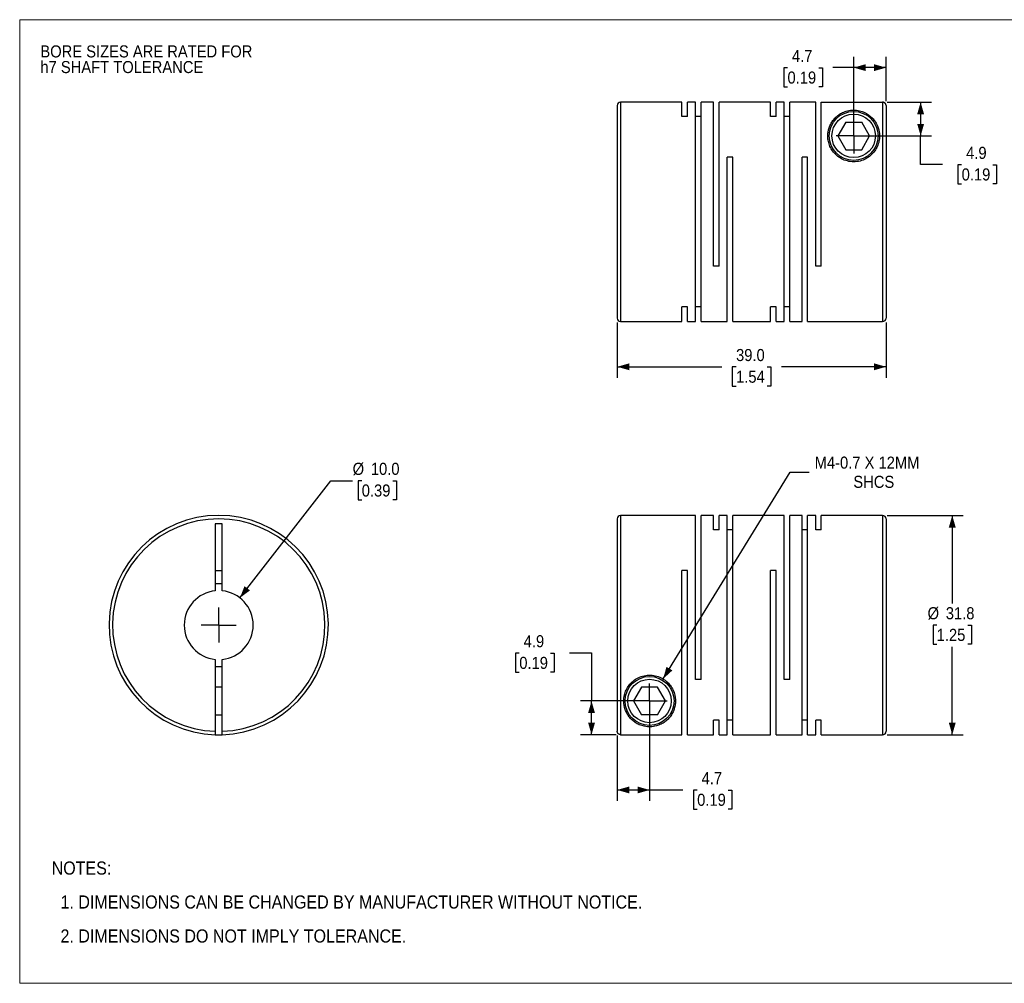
# Model space of a CAD drawing. Header units: millimetres. Extents: x 0 to 216, y 0 to 140.
# Tile 1 of 2: x 0 to 143, y 0 to 140. Entities that reach past the tile are written whole.
import ezdxf

# ---------------------------------------------------------------- set-up
doc = ezdxf.new("R2010")
doc.units = ezdxf.units.MM
doc.header["$LTSCALE"] = 0.5
doc.linetypes.add('SLD-Solid', pattern=[0])
doc.layers.add('SLD-0', color=7, linetype='SLD-Solid', lineweight=25)
doc.layers.add('TEXT', color=140, linetype='SLD-Solid', lineweight=25)
doc.styles.add('SLDTEXTSTYLE0', font='GOTHIC.TTF', dxfattribs={"width": 0.913})
doc.dimstyles.new('SLDDIMSTYLE0', dxfattribs={"dimtxt": 1.75, "dimasz": 1.75, "dimexe": 0, "dimexo": 0.0625, "dimgap": 0.4375, "dimtad": 0, "dimtih": 1, "dimtoh": 1, "dimdec": 1, "dimrnd": 1e-09, "dimzin": 4, "dimdsep": 46, "dimtxsty": 'SLDTEXTSTYLE0', "dimsah": 1, "dimcen": 0, "dimadec": 0, "dimazin": 1, "dimtfac": 1, "dimtdec": 1, "dimtofl": 0, "dimtmove": 0, "dimatfit": 3, "dimfxl": 0, "dimfrac": 2, "dimtolj": 1, "dimtzin": 12, "dimarcsym": 0})
doc.dimstyles.new('SLDDIMSTYLE1', dxfattribs={"dimtxt": 1.75, "dimasz": 1.75, "dimexe": 0, "dimexo": 0.0625, "dimgap": 0.4375, "dimtad": 0, "dimtih": 1, "dimtoh": 1, "dimdec": 1, "dimrnd": 1e-09, "dimzin": 12, "dimdsep": 46, "dimtxsty": 'SLDTEXTSTYLE0', "dimsah": 1, "dimcen": 0, "dimadec": 0, "dimazin": 3, "dimtfac": 1, "dimtdec": 1, "dimtofl": 0, "dimtmove": 0, "dimatfit": 3, "dimfxl": 0, "dimfrac": 2, "dimtolj": 1, "dimtzin": 12, "dimarcsym": 0})
doc.dimstyles.new('SLDDIMSTYLE2', dxfattribs={"dimtxt": 1.75, "dimasz": 1.75, "dimexe": 0, "dimexo": 0.0625, "dimgap": 0.4375, "dimtad": 0, "dimtih": 1, "dimtoh": 1, "dimdec": 1, "dimrnd": 1e-09, "dimzin": 12, "dimdsep": 46, "dimtxsty": 'SLDTEXTSTYLE0', "dimsah": 1, "dimcen": 0.09, "dimadec": 0, "dimazin": 3, "dimtfac": 1, "dimtdec": 1, "dimtofl": 0, "dimtmove": 0, "dimatfit": 3, "dimfxl": 0, "dimfrac": 2, "dimtolj": 1, "dimtzin": 12, "dimarcsym": 0})
doc.dimstyles.new('SLDDIMSTYLE3', dxfattribs={"dimtxt": 1.75, "dimasz": 1.75, "dimexe": 0, "dimexo": 0.0625, "dimgap": 0.4375, "dimtad": 0, "dimtih": 1, "dimtoh": 1, "dimdec": 1, "dimrnd": 1e-09, "dimzin": 4, "dimdsep": 46, "dimtxsty": 'SLDTEXTSTYLE0', "dimsah": 1, "dimcen": 0.09, "dimadec": 0, "dimazin": 1, "dimtfac": 1, "dimtdec": 1, "dimtofl": 0, "dimtmove": 0, "dimatfit": 3, "dimfxl": 0, "dimfrac": 2, "dimtolj": 1, "dimtzin": 12, "dimarcsym": 0})

# ---------------------------------------------------------------- blocks, each defined once
blk = doc.blocks.new('Block2')
at = {"color": 7, "linetype": 'SLD-Solid', "lineweight": 18}
for p, q in [((0, 139.7), (215.9, 139.7)), ((0, 139.7), (0, 0)), ((215.9, 139.7), (215.9, 0)), ((0, 0), (215.9, 0))]:
    blk.add_line(p, q, dxfattribs=at)
blk = doc.blocks.new('SW_NOTE_0_2')
at = {"layer": 'SLD-0', "color": 0, "char_height": 1.75, "attachment_point": 1, "style": 'SLDTEXTSTYLE0'}
for s, insert in [('BORE SIZES ARE RATED FOR ', (0, 2.24)), ('h7 SHAFT TOLERANCE', (0, -0.03))]:
    blk.add_mtext(s, dxfattribs=dict(at, insert=insert))
blk = doc.blocks.new('SW_NOTE_0_3')
at = {"layer": 'TEXT', "color": 0, "char_height": 1.905, "attachment_point": 1, "style": 'SLDTEXTSTYLE0'}
for s, insert in [('NOTES:', (0, 2.43)), ('  1. DIMENSIONS CAN BE CHANGED BY MANUFACTURER WITHOUT NOTICE.', (0, -2.49)), ('  2. DIMENSIONS DO NOT IMPLY TOLERANCE.', (0, -7.42))]:
    blk.add_mtext(s, dxfattribs=dict(at, insert=insert))
blk = doc.blocks.new('_D')
at = {"layer": 'SLD-0'}
for p, q in [((31.94, 55.88), (45.12, 72.86)), ((45.12, 72.86), (48.29, 72.86)), ((49.61, 72.86), (49.08, 72.86)), ((49.08, 72.86), (49.08, 70.09)), ((54.14, 72.86), (54.67, 72.86)), ((54.67, 72.86), (54.67, 70.09)), ((49.08, 70.09), (49.61, 70.09)), ((54.67, 70.09), (54.14, 70.09))]:
    blk.add_line(p, q, dxfattribs=at)
blk.add_solid([(31.94, 55.88), (33.4, 56.96), (32.61, 57.57)], dxfattribs=at)
at = {"layer": 'SLD-0', "char_height": 1.75, "attachment_point": 1, "style": 'SLDTEXTSTYLE0'}
for s, insert in [('%%c', (48.29, 75.46)), ('10.0', (50.93, 75.46)), ('0.39', (49.61, 72.32))]:
    blk.add_mtext(s, dxfattribs=dict(at, insert=insert))
blk = doc.blocks.new('SW_CENTERMARKSYMBOL_0')
at = {"layer": 'SLD-0', "color": 0}
for q in [(0, 2.54), (-2.54, 0), (0, -2.54), (2.54, 0)]:
    blk.add_line((0, 0), q, dxfattribs=at)
blk = doc.blocks.new('_D_1')
at = {"layer": 'SLD-0'}
for p, q in [((93.32, 44.13), (111.73, 74.12)), ((111.73, 74.12), (114.51, 74.12))]:
    blk.add_line(p, q, dxfattribs=at)
blk.add_solid([(93.32, 44.13), (94.66, 45.36), (93.81, 45.88)], dxfattribs=at)
at = {"layer": 'SLD-0', "char_height": 1.75, "attachment_point": 1, "style": 'SLDTEXTSTYLE0'}
for s, insert in [('M4-0.7 X 12MM', (115.3, 76.36)), ('SHCS', (120.91, 73.58))]:
    blk.add_mtext(s, dxfattribs=dict(at, insert=insert))
blk = doc.blocks.new('_D_2')
at = {"layer": 'SLD-0'}
for p, q in [((125.8, 67.83), (136.85, 67.83)), ((135.26, 67.83), (135.26, 55.07)), ((133, 51.93), (132.47, 51.93)), ((132.47, 51.93), (132.47, 49.16)), ((137.52, 51.93), (138.06, 51.93)), ((138.06, 51.93), (138.06, 49.16)), ((132.47, 49.16), (133, 49.16)), ((135.26, 36.03), (135.26, 48.8)), ((138.06, 49.16), (137.52, 49.16)), ((125.8, 36.03), (136.85, 36.03))]:
    blk.add_line(p, q, dxfattribs=at)
for points in [[(135.26, 67.83), (134.76, 66.08), (135.76, 66.08)], [(135.26, 36.03), (135.76, 37.78), (134.76, 37.78)]]:
    blk.add_solid(points, dxfattribs=at)
at = {"layer": 'SLD-0', "char_height": 1.75, "attachment_point": 1, "style": 'SLDTEXTSTYLE0'}
for s, insert in [('%%c', (131.68, 54.53)), ('31.8', (134.32, 54.53)), ('1.25', (133, 51.39))]:
    blk.add_mtext(s, dxfattribs=dict(at, insert=insert))
blk = doc.blocks.new('_D_3')
at = {"layer": 'SLD-0'}
for p, q in [((91.36, 40.3), (91.36, 26.45)), ((86.66, 35.91), (86.66, 26.45)), ((86.66, 28.03), (91.36, 28.03)), ((91.36, 28.03), (96.19, 28.03)), ((98.26, 28.02), (97.72, 28.02)), ((97.72, 28.02), (97.72, 25.24)), ((102.78, 28.02), (103.31, 28.02)), ((103.31, 28.02), (103.31, 25.24)), ((97.72, 25.24), (98.26, 25.24)), ((103.31, 25.24), (102.78, 25.24))]:
    blk.add_line(p, q, dxfattribs=at)
for points in [[(86.66, 28.03), (88.41, 27.53), (88.41, 28.53)], [(91.36, 28.03), (89.61, 28.53), (89.61, 27.53)]]:
    blk.add_solid(points, dxfattribs=at)
at = {"layer": 'SLD-0', "char_height": 1.75, "attachment_point": 1, "style": 'SLDTEXTSTYLE0'}
for s, insert in [('4.7', (98.9, 30.61)), ('0.19', (98.26, 27.48))]:
    blk.add_mtext(s, dxfattribs=dict(at, insert=insert))
blk = doc.blocks.new('_D_4')
at = {"layer": 'SLD-0'}
for p, q in [((72.46, 47.87), (71.92, 47.87)), ((71.92, 47.87), (71.92, 45.1)), ((76.98, 47.87), (77.52, 47.87)), ((77.52, 47.87), (77.52, 45.1)), ((79.76, 47.89), (82.94, 47.89)), ((82.94, 47.89), (82.94, 40.93)), ((71.92, 45.1), (72.46, 45.1)), ((77.52, 45.1), (76.98, 45.1)), ((90.73, 40.93), (81.35, 40.93)), ((82.94, 36.04), (82.94, 40.93)), ((86.53, 36.04), (81.35, 36.04))]:
    blk.add_line(p, q, dxfattribs=at)
for points in [[(82.94, 40.93), (82.44, 39.18), (83.44, 39.18)], [(82.94, 36.04), (83.44, 37.79), (82.44, 37.79)]]:
    blk.add_solid(points, dxfattribs=at)
at = {"layer": 'SLD-0', "char_height": 1.75, "attachment_point": 1, "style": 'SLDTEXTSTYLE0'}
for s, insert in [('4.9', (73.1, 50.47)), ('0.19', (72.46, 47.33))]:
    blk.add_mtext(s, dxfattribs=dict(at, insert=insert))
blk = doc.blocks.new('SW_CENTERMARKSYMBOL_1')
at = {"layer": 'SLD-0', "color": 0}
for q in [(0, 2.54), (-2.54, 0), (0, -2.54), (2.54, 0)]:
    blk.add_line((0, 0), q, dxfattribs=at)
blk = doc.blocks.new('_D_6')
at = {"layer": 'SLD-0'}
for p, q in [((86.66, 95.81), (86.66, 87.79)), ((125.66, 95.81), (125.66, 87.79)), ((86.66, 89.38), (101.83, 89.38)), ((103.9, 89.36), (103.36, 89.36)), ((103.36, 89.36), (103.36, 86.59)), ((108.42, 89.36), (108.96, 89.36)), ((108.96, 89.36), (108.96, 86.59)), ((125.66, 89.38), (110.49, 89.38)), ((103.36, 86.59), (103.9, 86.59)), ((108.96, 86.59), (108.42, 86.59))]:
    blk.add_line(p, q, dxfattribs=at)
for points in [[(86.66, 89.38), (88.41, 88.88), (88.41, 89.88)], [(125.66, 89.38), (123.91, 89.88), (123.91, 88.88)]]:
    blk.add_solid(points, dxfattribs=at)
at = {"layer": 'SLD-0', "char_height": 1.75, "attachment_point": 1, "style": 'SLDTEXTSTYLE0'}
for s, insert in [('39.0', (103.9, 91.96)), ('1.54', (103.9, 88.82))]:
    blk.add_mtext(s, dxfattribs=dict(at, insert=insert))
blk = doc.blocks.new('_D_7')
at = {"layer": 'SLD-0'}
for p, q in [((125.8, 127.74), (132.26, 127.74)), ((130.67, 127.74), (130.67, 122.85)), ((121.6, 122.85), (132.26, 122.85)), ((130.67, 118.7), (130.67, 122.85)), ((133.84, 118.7), (130.67, 118.7)), ((136.62, 118.68), (136.09, 118.68)), ((136.09, 118.68), (136.09, 115.9)), ((141.15, 118.68), (141.68, 118.68)), ((141.68, 118.68), (141.68, 115.9)), ((136.09, 115.9), (136.62, 115.9)), ((141.68, 115.9), (141.15, 115.9))]:
    blk.add_line(p, q, dxfattribs=at)
for points in [[(130.67, 127.74), (130.17, 125.99), (131.17, 125.99)], [(130.67, 122.85), (131.17, 124.6), (130.17, 124.6)]]:
    blk.add_solid(points, dxfattribs=at)
at = {"layer": 'SLD-0', "char_height": 1.75, "attachment_point": 1, "style": 'SLDTEXTSTYLE0'}
for s, insert in [('4.9', (137.27, 121.27)), ('0.19', (136.62, 118.14))]:
    blk.add_mtext(s, dxfattribs=dict(at, insert=insert))
blk = doc.blocks.new('_D_8')
at = {"layer": 'SLD-0'}
for p, q in [((120.96, 123.48), (120.96, 134.33)), ((125.66, 127.87), (125.66, 134.33)), ((111.36, 132.73), (110.83, 132.73)), ((110.83, 132.73), (110.83, 129.96)), ((115.89, 132.73), (116.42, 132.73)), ((116.42, 132.73), (116.42, 129.96)), ((120.96, 132.75), (117.96, 132.75)), ((125.66, 132.75), (120.96, 132.75)), ((110.83, 129.96), (111.36, 129.96)), ((116.42, 129.96), (115.89, 129.96))]:
    blk.add_line(p, q, dxfattribs=at)
for points in [[(120.96, 132.75), (122.71, 132.25), (122.71, 133.25)], [(125.66, 132.75), (123.91, 133.25), (123.91, 132.25)]]:
    blk.add_solid(points, dxfattribs=at)
at = {"layer": 'SLD-0', "char_height": 1.75, "attachment_point": 1, "style": 'SLDTEXTSTYLE0'}
for s, insert in [('4.7', (112.01, 135.32)), ('0.19', (111.36, 132.19))]:
    blk.add_mtext(s, dxfattribs=dict(at, insert=insert))
blk = doc.blocks.new('SW_CENTERMARKSYMBOL_3')
at = {"layer": 'SLD-0', "color": 0}
for q in [(0, 2.54), (-2.54, 0), (0, -2.54), (2.54, 0)]:
    blk.add_line((0, 0), q, dxfattribs=at)

msp = doc.modelspace()

# ---------------------------------------------------------------- linework, layer by layer
for p, q in [((86.66, 127.25), (86.66, 96.45)), ((96.06, 127.75), (87.16, 127.75)), ((87.16, 127.75), (87.16, 95.95)), ((96.06, 125.65), (96.06, 127.75)), ((98.04, 127.75), (96.86, 127.75)), ((96.86, 125.65), (96.86, 127.75)), ((98.04, 95.95), (98.04, 127.75)), ((100.64, 127.75), (98.84, 127.75)), ((98.84, 95.95), (98.84, 127.75)), ((100.64, 103.95), (100.64, 127.75)), ((108.9, 127.75), (101.44, 127.75)), ((101.44, 103.95), (101.44, 127.75)), ((108.9, 125.65), (108.9, 127.75)), ((110.88, 127.75), (109.7, 127.75)), ((109.7, 125.65), (109.7, 127.75)), ((110.88, 95.95), (110.88, 127.75)), ((115.46, 127.75), (111.68, 127.75)), ((111.68, 95.95), (111.68, 127.75)), ((115.46, 103.95), (115.46, 127.75)), ((116.26, 103.95), (116.26, 127.74)), ((116.26, 127.74), (125.16, 127.74)), ((125.16, 127.74), (125.16, 95.95)), ((125.66, 127.24), (125.66, 96.45)), ((96.86, 125.65), (96.06, 125.65)), ((98.84, 125.65), (98.04, 125.65)), ((109.7, 125.65), (108.9, 125.65)), ((111.68, 125.65), (110.88, 125.65)), ((119.81, 124.85), (118.65, 122.85)), ((119.81, 124.85), (122.12, 124.85)), ((123.27, 122.85), (122.12, 124.85)), ((118.65, 122.85), (119.81, 120.85)), ((122.12, 120.85), (123.27, 122.85)), ((119.81, 120.85), (122.12, 120.85)), ((103.42, 119.75), (102.62, 119.75)), ((102.62, 95.95), (102.62, 119.75)), ((103.42, 95.95), (103.42, 119.75)), ((114.28, 119.75), (113.48, 119.75)), ((113.48, 95.95), (113.48, 119.75)), ((114.28, 95.95), (114.28, 119.75)), ((101.44, 103.95), (100.64, 103.95)), ((116.26, 103.95), (115.46, 103.95)), ((96.86, 98.05), (96.06, 98.05)), ((96.06, 95.95), (96.06, 98.05)), ((96.86, 95.95), (96.86, 98.05)), ((98.84, 98.05), (98.04, 98.05)), ((109.7, 98.05), (108.9, 98.05)), ((108.9, 95.95), (108.9, 98.05)), ((109.7, 95.95), (109.7, 98.05)), ((111.68, 98.05), (110.88, 98.05)), ((87.16, 95.95), (96.06, 95.95)), ((96.86, 95.95), (98.04, 95.95)), ((98.84, 95.95), (102.62, 95.95)), ((103.42, 95.95), (108.9, 95.95)), ((109.7, 95.95), (110.88, 95.95)), ((111.68, 95.95), (113.48, 95.95)), ((114.28, 95.95), (125.16, 95.95)), ((86.66, 67.33), (86.66, 36.54)), ((98.04, 67.83), (87.16, 67.83)), ((87.16, 67.83), (87.16, 36.04)), ((98.04, 44.03), (98.04, 67.83)), ((100.64, 67.83), (98.84, 67.83)), ((98.84, 44.03), (98.84, 67.83)), ((100.64, 65.73), (100.64, 67.83)), ((102.62, 67.83), (101.44, 67.83)), ((101.44, 65.73), (101.44, 67.83)), ((102.62, 36.03), (102.62, 67.83)), ((110.88, 67.83), (103.42, 67.83)), ((103.42, 36.03), (103.42, 67.83)), ((110.88, 44.03), (110.88, 67.83)), ((113.48, 67.83), (111.68, 67.83)), ((111.68, 44.03), (111.68, 67.83)), ((113.48, 36.03), (113.48, 67.83)), ((115.46, 67.83), (114.28, 67.83)), ((114.28, 36.03), (114.28, 67.83)), ((115.46, 65.73), (115.46, 67.83)), ((125.16, 67.83), (116.26, 67.83)), ((116.26, 65.73), (116.26, 67.83)), ((125.16, 67.83), (125.16, 36.03)), ((125.66, 67.33), (125.66, 36.53)), ((29.37, 66.63), (28.37, 66.63)), ((28.37, 66.63), (28.37, 56.91)), ((29.37, 56.91), (29.37, 66.63)), ((101.44, 65.73), (100.64, 65.73)), ((103.42, 65.73), (102.62, 65.73)), ((114.28, 65.73), (113.48, 65.73)), ((116.26, 65.73), (115.46, 65.73)), ((28.37, 59.83), (29.37, 59.83)), ((96.86, 59.83), (96.06, 59.83)), ((96.06, 36.04), (96.06, 59.83)), ((96.86, 36.03), (96.86, 59.83)), ((109.7, 59.83), (108.9, 59.83)), ((108.9, 36.03), (108.9, 59.83)), ((109.7, 36.03), (109.7, 59.83)), ((28.37, 46.96), (28.37, 36.54)), ((29.37, 36.54), (29.37, 46.96)), ((29.37, 42.93), (28.37, 42.93)), ((90.21, 42.93), (89.05, 40.93)), ((92.52, 42.93), (90.21, 42.93)), ((93.67, 40.93), (92.52, 42.93)), ((98.84, 44.03), (98.04, 44.03)), ((111.68, 44.03), (110.88, 44.03)), ((89.05, 40.93), (90.21, 38.93)), ((92.52, 38.93), (93.67, 40.93)), ((28.37, 38.93), (29.37, 38.93)), ((92.52, 38.93), (90.21, 38.93)), ((101.44, 38.14), (100.64, 38.14)), ((100.64, 36.03), (100.64, 38.14)), ((101.44, 36.03), (101.44, 38.14)), ((103.42, 38.14), (102.62, 38.14)), ((114.28, 38.14), (113.48, 38.14)), ((116.26, 38.14), (115.46, 38.14)), ((115.46, 36.03), (115.46, 38.14)), ((116.26, 36.03), (116.26, 38.14)), ((87.16, 36.04), (96.06, 36.04)), ((96.86, 36.03), (100.64, 36.03)), ((101.44, 36.03), (102.62, 36.03)), ((103.42, 36.03), (108.9, 36.03)), ((109.7, 36.03), (113.48, 36.03)), ((114.28, 36.03), (115.46, 36.03)), ((116.26, 36.03), (125.16, 36.03))]:
    msp.add_line(p, q)
at = {"flags": 128}
msp.add_lwpolyline([(28.37, 36.04), (28.87, 36.03), (29.37, 36.04)], dxfattribs=at)
for centre, radius in [((120.96, 122.85), 3.55), ((120.96, 122.85), 3.15), ((91.36, 40.93), 3.55), ((91.36, 40.93), 3.15)]:
    msp.add_circle(centre, radius)
for centre, radius, start, end in [((87.16, 127.25), 0.5, 90, 180), ((87.16, 96.45), 0.5, 180, 270), ((125.16, 96.45), 0.5, 270, 360), ((28.87, 51.93), 15.9, 271.8021, 268.1979), ((28.87, 51.93), 15.4, 271.8606, 268.1394), ((87.16, 67.33), 0.5, 90, 180), ((125.16, 67.33), 0.5, 0, 90), ((28.87, 51.93), 6, 85.2198, 94.7802), ((28.87, 51.93), 5, 95.7392, 264.2608), ((28.87, 51.93), 5, 275.7392, 84.2608), ((28.87, 51.93), 6, 265.2198, 274.7802), ((125.16, 36.53), 0.5, 270, 360)]:
    msp.add_arc(centre, radius, start, end)
for points, knots in [([(125.66, 127.24), (125.66, 127.26), (125.66, 127.31), (125.64, 127.38), (125.62, 127.45), (125.59, 127.51), (125.55, 127.56), (125.5, 127.6), (125.46, 127.64), (125.41, 127.67), (125.36, 127.7), (125.31, 127.72), (125.26, 127.73), (125.21, 127.74), (125.18, 127.74), (125.16, 127.74)], [0, 0, 0, 0, 0.09348, 0.184201, 0.272163, 0.357366, 0.439808, 0.519491, 0.596414, 0.670576, 0.74198, 0.810623, 0.876507, 0.939633, 1, 1, 1, 1]), ([(120.96, 119.1), (121.27, 119.1), (121.89, 119.17), (122.75, 119.51), (123.48, 120.03), (124.04, 120.66), (124.43, 121.36), (124.65, 122.06), (124.73, 122.76), (124.67, 123.64), (124.4, 124.43), (123.98, 125.1), (123.59, 125.54), (123.12, 125.94), (122.64, 126.21), (122.2, 126.39), (121.81, 126.51), (121.4, 126.58), (120.94, 126.61), (120.48, 126.58), (120.07, 126.5), (119.69, 126.38), (119.25, 126.2), (118.78, 125.92), (118.32, 125.53), (117.93, 125.08), (117.51, 124.41), (117.25, 123.63), (117.19, 122.75), (117.27, 122.05), (117.49, 121.35), (117.88, 120.65), (118.44, 120.03), (119.17, 119.51), (120.03, 119.18), (120.65, 119.1), (120.96, 119.1)], [0, 0, 0, 0, 0.031321, 0.062627, 0.093647, 0.125394, 0.155773, 0.188035, 0.217907, 0.250566, 0.312875, 0.344093, 0.375265, 0.406644, 0.43803, 0.454874, 0.469376, 0.485802, 0.500702, 0.515584, 0.532112, 0.546619, 0.563465, 0.594717, 0.625884, 0.656882, 0.688045, 0.74996, 0.782516, 0.812311, 0.844506, 0.874833, 0.906409, 0.93727, 0.968626, 1, 1, 1, 1]), ([(87.61, 40.93), (87.61, 40.49), (87.73, 39.86), (88.06, 39.12), (88.38, 38.63), (88.79, 38.19), (89.19, 37.86), (89.56, 37.64), (89.88, 37.48), (90.21, 37.36), (90.6, 37.25), (91.03, 37.19), (91.49, 37.18), (91.94, 37.22), (92.34, 37.31), (92.71, 37.43), (93.14, 37.62), (93.6, 37.9), (94.05, 38.3), (94.45, 38.78), (94.75, 39.29), (94.97, 39.86), (95.1, 40.45), (95.14, 41.33), (94.93, 42.28), (94.38, 43.2), (93.8, 43.83), (93.06, 44.32), (92.19, 44.63), (91.26, 44.72), (90.33, 44.58), (89.48, 44.22), (88.77, 43.69), (88.23, 43.05), (87.73, 42.11), (87.61, 41.38), (87.61, 40.93)], [0, 0, 0, 0, 0.062264, 0.093603, 0.124824, 0.156012, 0.187414, 0.204225, 0.218838, 0.235707, 0.250221, 0.266494, 0.281564, 0.29631, 0.312938, 0.327451, 0.34428, 0.375561, 0.406681, 0.437687, 0.473135, 0.499977, 0.532599, 0.561956, 0.624308, 0.656205, 0.686855, 0.718132, 0.749237, 0.780582, 0.811921, 0.843121, 0.874586, 0.905264, 0.937341, 1, 1, 1, 1]), ([(28.37, 36.54), (28.37, 36.52), (28.37, 36.48), (28.37, 36.41), (28.37, 36.34), (28.37, 36.26), (28.37, 36.19), (28.37, 36.12), (28.37, 36.08), (28.37, 36.05), (28.37, 36.04), (28.37, 36.04)], [0, 0, 0, 0, 0.082309, 0.165113, 0.24982, 0.374123, 0.500097, 0.62315, 0.750421, 0.875172, 1, 1, 1, 1]), ([(29.37, 36.04), (29.37, 36.04), (29.37, 36.05), (29.37, 36.06), (29.37, 36.08), (29.37, 36.12), (29.37, 36.19), (29.37, 36.26), (29.37, 36.35), (29.37, 36.44), (29.37, 36.51), (29.37, 36.54)], [0, 0, 0, 0, 0.082076, 0.164901, 0.249891, 0.374639, 0.500528, 0.623367, 0.750734, 0.875465, 1, 1, 1, 1]), ([(87.16, 36.04), (87.14, 36.04), (87.1, 36.05), (87.03, 36.06), (86.96, 36.08), (86.88, 36.12), (86.8, 36.19), (86.74, 36.26), (86.7, 36.35), (86.67, 36.44), (86.66, 36.51), (86.66, 36.54)], [0, 0, 0, 0, 0.082076, 0.164901, 0.249891, 0.374639, 0.500528, 0.623367, 0.750734, 0.875465, 1, 1, 1, 1])]:
    msp.add_open_spline(points, degree=3, knots=knots)

# ---------------------------------------------------------------- block references
at = {"color": 7, "linetype": 'Continuous'}
msp.add_blockref('Block2', (0, 0), dxfattribs=at)
at = {"layer": 'SLD-0'}
for name, p in [('SW_NOTE_0_2', (3, 133.74)), ('SW_CENTERMARKSYMBOL_3', (120.96, 122.85)), ('SW_CENTERMARKSYMBOL_0', (28.87, 51.93)), ('SW_CENTERMARKSYMBOL_1', (91.36, 40.93))]:
    msp.add_blockref(name, p, dxfattribs=at)
at = {"layer": 'TEXT'}
msp.add_blockref('SW_NOTE_0_3', (4.63, 15.23), dxfattribs=at)

# ---------------------------------------------------------------- dimensions: what is measured, and where the dimension line sits
at = {"layer": 'SLD-0'}
for base, p1, p2, dimstyle, picture, middle in [((120.96, 132.75), (125.66, 127.24), (120.96, 122.85), 'SLDDIMSTYLE2', '_D_8', (113.63, 132.75)), ((86.66, 89.38), (125.66, 96.45), (86.66, 96.45), 'SLDDIMSTYLE3', '_D_6', (106.16, 89.38)), ((91.36, 28.03), (86.66, 36.54), (91.36, 40.93), 'SLDDIMSTYLE2', '_D_3', (100.52, 28.03))]:
    dim = msp.add_linear_dim(base=base, p1=p1, p2=p2, dimstyle=dimstyle, dxfattribs=at)
    dim.commit()
    dim.dimension.update_dxf_attribs({"geometry": picture, "text_midpoint": middle, "dimtype": 160})
for base, p1, p2, picture, middle in [((130.67, 122.85), (125.16, 127.74), (120.96, 122.85), '_D_7', (130.67, 118.7)), ((82.94, 40.93), (87.16, 36.04), (91.36, 40.93), '_D_4', (82.94, 47.89))]:
    dim = msp.add_linear_dim(base=base, p1=p1, p2=p2, angle=90, dimstyle='SLDDIMSTYLE2', dxfattribs=at)
    dim.commit()
    dim.dimension.update_dxf_attribs({"geometry": picture, "text_midpoint": middle, "dimtype": 160})
dim = msp.add_diameter_dim_2p(p1=(89.4, 37.74), p2=(93.32, 44.13), text='M4-0.7 X 12MM\\PSHCS', dimstyle='SLDDIMSTYLE1', override={"dimpost": '<>'}, dxfattribs=at)
dim.commit()
dim.dimension.update_dxf_attribs({"geometry": '_D_1', "text_midpoint": (123.82, 74.12), "dimtype": 163})
dim = msp.add_diameter_dim_2p(p1=(25.8, 47.99), p2=(31.94, 55.88), dimstyle='SLDDIMSTYLE0', dxfattribs=at)
dim.commit()
dim.dimension.update_dxf_attribs({"geometry": '_D', "text_midpoint": (51.88, 72.86), "dimtype": 163})
dim = msp.add_linear_dim(base=(135.26, 36.03), p1=(125.16, 67.83), p2=(125.16, 36.03), angle=90, text='%%c<>', dimstyle='SLDDIMSTYLE2', dxfattribs=at)
dim.commit()
dim.dimension.update_dxf_attribs({"geometry": '_D_2', "text_midpoint": (135.26, 51.93), "dimtype": 160})

doc.saveas('drawing.dxf')
